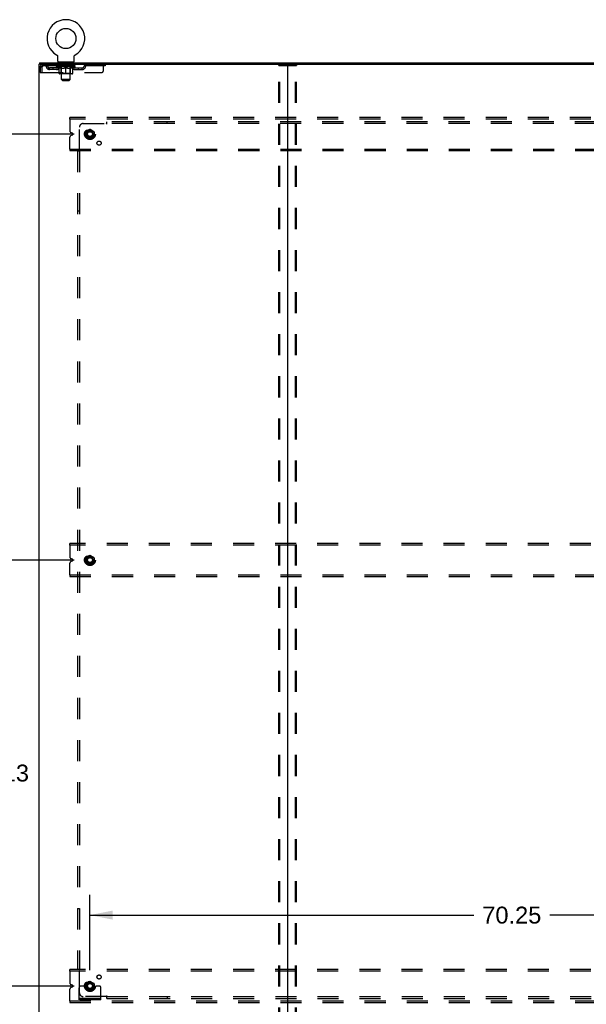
# Model space of a CAD drawing. Header units: inches. Extents: x 0 to 262, y 0 to 169.
# Tile 82 of 83: x 177 to 216, y 57 to 124. Entities that reach past the tile are written whole.
import ezdxf

# ---------------------------------------------------------------- set-up
doc = ezdxf.new("R2010")
doc.units = ezdxf.units.IN
doc.header["$LTSCALE"] = 14.384615
doc.header["$MEASUREMENT"] = 0
doc.linetypes.add('DOT', pattern=[0.2, 0.1, -0.1])
doc.linetypes.add('HIDDEN', pattern=[0.2, 0.1, -0.1])
doc.layers.get('0').update_dxf_attribs({"linetype": 'CONTINUOUS'})
for name, color, linetype in [('DEFAULT_2', 8, 'HIDDEN'), ('DIMENSIONS', 7, 'CONTINUOUS'), ('SUBPANEL', 7, 'CONTINUOUS')]:
    doc.layers.add(name, color=color, linetype=linetype)
doc.styles.get("Standard").update_dxf_attribs({"font": 'arial.ttf'})
doc.dimstyles.new('DIMSTYLE_1', dxfattribs={"dimtxt": 1.153846, "dimasz": 1.538462, "dimexe": 0.09, "dimexo": 0.07, "dimgap": 0.0375, "dimtad": 0, "dimtih": 1, "dimtoh": 1, "dimzin": 4, "dimdsep": 46, "dimtxsty": 'Standard', "dimblk": '_FILLED', "dimblk1": '_FILLED', "dimblk2": '_FILLED', "dimcen": 0.09, "dimadec": 3, "dimazin": 1, "dimtfac": 1, "dimtdec": 3, "dimtofl": 0, "dimtmove": 0, "dimatfit": 3, "dimldrblk": '_FILLED', "dimfxl": 0, "dimtolj": 1, "dimtzin": 4, "dimarcsym": 0})

# ---------------------------------------------------------------- blocks, each defined once
blk = doc.blocks.new('_FILLED')
at = {"color": 0, "linetype": 'ByBlock'}
blk.add_solid([(0, 0), (-1, 0.2), (-1, -0.2)], dxfattribs=at)
blk = doc.blocks.new('*D8')
at = {"layer": 'DIMENSIONS', "color": 2, "linetype": 'Continuous'}
for p, q in [((181.809, 59.026), (181.809, 64.184)), ((252.059, 59.026), (252.059, 64.184)), ((181.809, 62.799), (208.034, 62.799)), ((252.059, 62.799), (213.219, 62.799))]:
    blk.add_line(p, q, dxfattribs=at)
at = {"layer": 'DIMENSIONS', "color": 2, "linetype": 'Continuous', "xscale": 1.5384615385, "yscale": 1.5384615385, "zscale": 1.5384615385, "rotation": 180}
blk.add_blockref('_FILLED', (181.809, 62.799), dxfattribs=at)
at = {"layer": 'DIMENSIONS', "color": 2, "linetype": 'Continuous', "xscale": 1.5384615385, "yscale": 1.5384615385, "zscale": 1.5384615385}
blk.add_blockref('_FILLED', (252.059, 62.799), dxfattribs=at)
at = {"layer": 'DIMENSIONS', "color": 2, "linetype": 'Continuous', "insert": (210.627, 63.376), "char_height": 1.1538, "width": 4.03203, "attachment_point": 2, "line_spacing_factor": 0.9}
blk.add_mtext('70.25', dxfattribs=at)
blk = doc.blocks.new('*D9')
at = {"layer": 'DIMENSIONS', "color": 2, "linetype": 'Continuous'}
for p, q in [((180.732, 87.074), (174.243, 87.074)), ((175.628, 87.074), (175.628, 73.665)), ((175.628, 57.949), (175.628, 71.358)), ((180.732, 57.949), (174.243, 57.949))]:
    blk.add_line(p, q, dxfattribs=at)
at = {"layer": 'DIMENSIONS', "color": 2, "linetype": 'Continuous', "xscale": 1.5384615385, "yscale": 1.5384615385, "zscale": 1.5384615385}
for p, rotation in [((175.628, 87.074), 90), ((175.628, 57.949), 270)]:
    blk.add_blockref('_FILLED', p, dxfattribs=dict(at, rotation=rotation))
at = {"layer": 'DIMENSIONS', "color": 2, "linetype": 'Continuous', "insert": (175.628, 73.088), "char_height": 1.1538, "width": 4.03203, "attachment_point": 2, "line_spacing_factor": 0.9}
blk.add_mtext('29.13', dxfattribs=at)
blk = doc.blocks.new('*D10')
at = {"layer": 'DIMENSIONS', "color": 2, "linetype": 'Continuous'}
for p, q in [((180.732, 116.199), (170.253, 116.199)), ((171.638, 116.199), (171.638, 88.228)), ((171.638, 57.949), (171.638, 85.92)), ((180.732, 57.949), (170.253, 57.949))]:
    blk.add_line(p, q, dxfattribs=at)
at = {"layer": 'DIMENSIONS', "color": 2, "linetype": 'Continuous', "xscale": 1.5384615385, "yscale": 1.5384615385, "zscale": 1.5384615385}
for p, rotation in [((171.638, 116.199), 90), ((171.638, 57.949), 270)]:
    blk.add_blockref('_FILLED', p, dxfattribs=dict(at, rotation=rotation))
at = {"layer": 'DIMENSIONS', "color": 2, "linetype": 'Continuous', "insert": (171.638, 87.651), "char_height": 1.1538, "width": 4.03203, "attachment_point": 2, "line_spacing_factor": 0.9}
blk.add_mtext('58.25', dxfattribs=at)

msp = doc.modelspace()

# ---------------------------------------------------------------- linework, layer by layer
at = {"color": 7, "linetype": 'Continuous'}
for p, q in [((179.528, 121.612), (179.532, 121.609)), ((179.528, 121.612), (179.528, 121.612)), ((179.531, 121.61), (179.529, 121.611)), ((179.532, 121.609), (179.537, 121.607)), ((179.537, 121.607), (179.541, 121.604)), ((179.541, 121.604), (179.545, 121.601)), ((179.545, 121.601), (179.549, 121.598)), ((179.549, 121.598), (179.553, 121.594)), ((179.553, 121.594), (179.556, 121.591)), ((179.556, 121.591), (179.56, 121.587)), ((179.56, 121.587), (179.563, 121.584)), ((179.563, 121.584), (179.567, 121.58)), ((179.567, 121.58), (179.57, 121.576)), ((179.57, 121.576), (179.573, 121.572)), ((179.573, 121.572), (179.576, 121.568)), ((179.576, 121.568), (179.579, 121.563)), ((179.579, 121.564), (179.581, 121.559)), ((179.581, 121.559), (179.584, 121.555)), ((179.584, 121.555), (179.586, 121.55)), ((179.586, 121.55), (179.588, 121.546)), ((179.588, 121.546), (179.59, 121.541)), ((179.59, 121.541), (179.592, 121.536)), ((179.592, 121.536), (179.594, 121.531)), ((179.594, 121.531), (179.595, 121.526)), ((179.595, 121.527), (179.597, 121.522)), ((179.597, 121.522), (179.598, 121.517)), ((179.598, 121.517), (179.599, 121.512)), ((179.599, 121.512), (179.599, 121.507)), ((179.599, 121.507), (179.6, 121.502)), ((179.601, 121.491), (179.601, 121.487)), ((179.601, 121.173), (179.601, 121.487)), ((180.726, 121.502), (180.727, 121.507)), ((180.726, 121.497), (180.726, 121.502)), ((180.726, 121.173), (180.726, 121.487)), ((180.727, 121.507), (180.728, 121.512)), ((180.728, 121.512), (180.729, 121.517)), ((180.729, 121.517), (180.73, 121.522)), ((180.73, 121.522), (180.731, 121.527)), ((180.731, 121.526), (180.733, 121.531)), ((180.733, 121.531), (180.734, 121.536)), ((180.734, 121.536), (180.736, 121.541)), ((180.736, 121.541), (180.738, 121.546)), ((180.738, 121.546), (180.74, 121.55)), ((180.74, 121.55), (180.743, 121.555)), ((180.743, 121.555), (180.745, 121.559)), ((180.745, 121.559), (180.748, 121.564)), ((180.748, 121.563), (180.751, 121.568)), ((180.75, 121.568), (180.753, 121.572)), ((180.753, 121.572), (180.757, 121.576)), ((180.756, 121.576), (180.76, 121.58)), ((180.76, 121.58), (180.763, 121.584)), ((180.763, 121.584), (180.767, 121.587)), ((180.766, 121.587), (180.77, 121.591)), ((180.77, 121.591), (180.774, 121.594)), ((180.774, 121.594), (180.778, 121.598)), ((180.778, 121.598), (180.782, 121.601)), ((180.782, 121.601), (180.786, 121.604)), ((180.786, 121.604), (180.79, 121.607)), ((180.79, 121.607), (180.794, 121.609)), ((180.79, 121.607), (180.791, 121.608)), ((180.794, 121.609), (180.799, 121.612)), ((180.797, 121.611), (180.796, 121.61)), ((180.799, 121.612), (180.798, 121.612)), ((178.309, 120.97), (178.309, 49.178)), ((178.309, 120.97), (178.362, 120.97)), ((178.361, 121.074), (178.361, 120.97)), ((178.361, 121.074), (256.007, 121.074)), ((178.403, 120.97), (195.247, 120.97)), ((179.663, 121.104), (179.663, 121.074)), ((180.663, 121.104), (179.663, 121.104)), ((180.663, 121.104), (180.663, 121.074)), ((195.309, 120.907), (195.309, 49.24)), ((195.372, 120.97), (238.997, 120.97))]:
    msp.add_line(p, q, dxfattribs=at)
at = {"color": 3, "linetype": 'Continuous'}
for p, q in [((178.403, 120.97), (178.362, 120.97)), ((195.247, 120.97), (195.372, 120.97))]:
    msp.add_line(p, q, dxfattribs=at)
at = {"color": 7, "linetype": 'Continuous'}
for points in [[(179.6, 121.502), (179.6, 121.497), (179.601, 121.491)], [(180.726, 121.487), (180.726, 121.491), (180.726, 121.497)], [(180.726, 121.487), (180.726, 121.491), (180.726, 121.497)]]:
    msp.add_lwpolyline(points, dxfattribs=at)
msp.add_circle((180.163, 122.732), 0.688, dxfattribs=at)
for centre, radius, start, end in [((180.163, 122.732), 1.288, 299.50527, 240.49473), ((179.67, 121.173), 0.069, 180, 265), ((180.657, 121.173), 0.069, 275, 360), ((195.247, 120.907), 0.0625, 0, 90), ((195.372, 120.907), 0.0625, 90, 180)]:
    msp.add_arc(centre, radius, start, end, dxfattribs=at)
at = {"layer": 'DEFAULT_2', "color": 8, "linetype": 'HIDDEN'}
for p, q in [((179.528, 121.612), (179.528, 121.612)), ((179.535, 121.608), (179.537, 121.607)), ((178.413, 120.803), (178.413, 120.407)), ((178.413, 120.803), (178.517, 120.803)), ((178.517, 120.803), (178.517, 120.407)), ((178.547, 120.407), (178.547, 120.803)), ((178.58, 120.97), (178.58, 120.866)), ((182.851, 120.866), (178.58, 120.866)), ((179.049, 120.615), (179.049, 120.719)), ((179.532, 120.719), (179.049, 120.719)), ((179.532, 120.615), (179.049, 120.615)), ((179.299, 120.615), (179.299, 120.719)), ((179.53, 120.819), (179.53, 120.866)), ((179.689, 120.708), (179.53, 120.819)), ((180.796, 120.819), (179.53, 120.819)), ((179.54, 120.859), (179.54, 120.866)), ((179.548, 120.856), (179.548, 120.859)), ((179.548, 120.856), (180.778, 120.856)), ((179.557, 120.856), (179.557, 120.859)), ((179.558, 120.856), (179.558, 120.859)), ((179.568, 120.859), (179.568, 120.866)), ((179.584, 120.856), (179.584, 120.859)), ((179.586, 120.856), (179.586, 120.859)), ((179.615, 120.859), (179.615, 120.866)), ((179.629, 120.856), (179.629, 120.859)), ((179.632, 120.856), (179.632, 120.859)), ((179.836, 120.859), (179.635, 120.859)), ((179.678, 120.859), (179.678, 120.866)), ((179.679, 120.856), (179.679, 120.859)), ((179.68, 120.856), (179.68, 120.859)), ((179.683, 120.856), (179.683, 120.859)), ((179.689, 120.708), (179.7, 120.708)), ((179.69, 120.856), (179.69, 120.859)), ((179.69, 120.856), (179.69, 120.859)), ((179.694, 120.856), (179.694, 120.859)), ((179.697, 120.856), (179.697, 120.86)), ((179.7, 120.345), (179.7, 120.751)), ((179.702, 120.856), (179.702, 120.859)), ((179.716, 120.856), (179.716, 120.859)), ((179.726, 120.866), (179.726, 120.97)), ((179.734, 120.856), (179.734, 120.862)), ((179.734, 120.856), (179.734, 120.859)), ((179.755, 120.856), (179.755, 120.859)), ((179.755, 120.856), (179.755, 120.859)), ((179.756, 120.859), (179.756, 120.866)), ((179.76, 121.104), (179.76, 121.074)), ((179.766, 120.856), (179.766, 120.859)), ((179.77, 120.856), (179.77, 120.859)), ((179.779, 120.856), (179.779, 120.859)), ((179.791, 120.856), (179.791, 120.863)), ((179.798, 121.014), (179.798, 121.094)), ((179.806, 120.856), (179.806, 120.859)), ((179.868, 121.004), (179.808, 121.004)), ((179.809, 120.856), (179.809, 120.859)), ((179.836, 120.856), (179.836, 120.859)), ((179.903, 120.859), (179.841, 120.859)), ((179.842, 120.708), (180.022, 120.708)), ((179.847, 120.859), (179.847, 120.866)), ((179.85, 120.347), (179.85, 120.816)), ((179.853, 120.856), (179.853, 120.859)), ((179.858, 120.856), (179.858, 120.859)), ((179.863, 119.923), (179.863, 120.994)), ((179.864, 120.856), (179.864, 120.864)), ((179.868, 120.856), (179.868, 120.859)), ((179.879, 120.856), (179.879, 120.859)), ((179.903, 120.856), (179.903, 120.859)), ((179.978, 120.859), (179.919, 120.859)), ((179.939, 120.856), (179.939, 120.859)), ((179.947, 120.859), (179.947, 120.866)), ((179.95, 120.856), (179.95, 120.859)), ((179.953, 120.856), (179.953, 120.865)), ((179.955, 120.856), (179.955, 120.859)), ((179.963, 120.856), (179.963, 120.859)), ((179.978, 120.856), (179.978, 120.859)), ((180.059, 120.859), (180.004, 120.859)), ((180.017, 120.856), (180.017, 120.859)), ((180.049, 120.859), (180.126, 120.864)), ((180.053, 120.859), (180.053, 120.866)), ((180.054, 120.866), (180.053, 120.866)), ((180.054, 120.859), (180.054, 120.866)), ((180.054, 120.856), (180.054, 120.859)), ((180.058, 120.856), (180.058, 120.859)), ((180.059, 120.856), (180.059, 120.859)), ((180.059, 120.856), (180.059, 120.859)), ((180.094, 120.859), (180.159, 120.859)), ((180.1, 120.856), (180.1, 120.859)), ((180.105, 120.859), (180.105, 120.862)), ((180.126, 120.859), (180.126, 120.864)), ((180.142, 120.856), (180.142, 120.859)), ((180.161, 120.859), (180.161, 120.859)), ((180.161, 120.856), (180.161, 120.859)), ((180.161, 120.856), (180.161, 120.859)), ((180.163, 120.859), (180.163, 120.866)), ((180.163, 120.866), (180.278, 120.859)), ((180.163, 120.308), (180.163, 120.751)), ((180.166, 120.856), (180.166, 120.859)), ((180.166, 120.856), (180.166, 120.859)), ((180.166, 120.859), (180.166, 120.859)), ((180.184, 120.856), (180.184, 120.859)), ((180.184, 120.859), (180.232, 120.859)), ((180.227, 120.856), (180.227, 120.859)), ((180.267, 120.856), (180.267, 120.859)), ((180.268, 120.856), (180.268, 120.859)), ((180.268, 120.859), (180.322, 120.859)), ((180.269, 120.856), (180.269, 120.859)), ((180.273, 120.859), (180.273, 120.866)), ((180.273, 120.859), (180.273, 120.866)), ((180.273, 120.866), (180.273, 120.866)), ((180.273, 120.856), (180.273, 120.859)), ((180.305, 120.708), (180.484, 120.708)), ((180.309, 120.856), (180.309, 120.859)), ((180.348, 120.856), (180.348, 120.859)), ((180.348, 120.859), (180.407, 120.859)), ((180.364, 120.856), (180.364, 120.859)), ((180.371, 120.856), (180.371, 120.859)), ((180.374, 120.856), (180.374, 120.865)), ((180.376, 120.856), (180.376, 120.859)), ((180.38, 120.859), (180.38, 120.866)), ((180.387, 120.856), (180.387, 120.859)), ((180.423, 120.856), (180.423, 120.859)), ((180.423, 120.859), (180.485, 120.859)), ((180.447, 120.856), (180.447, 120.859)), ((180.518, 121.004), (180.458, 121.004)), ((180.458, 120.856), (180.458, 120.859)), ((180.462, 120.856), (180.462, 120.864)), ((180.463, 119.923), (180.463, 120.994)), ((180.468, 120.856), (180.468, 120.859)), ((180.473, 120.856), (180.473, 120.859)), ((180.476, 120.347), (180.476, 120.816)), ((180.48, 120.859), (180.48, 120.866)), ((180.49, 120.856), (180.49, 120.859)), ((180.49, 120.859), (180.691, 120.859)), ((180.517, 120.856), (180.517, 120.859)), ((180.52, 120.856), (180.52, 120.859)), ((180.528, 121.014), (180.528, 121.094)), ((180.536, 120.856), (180.536, 120.863)), ((180.547, 120.856), (180.547, 120.859)), ((180.556, 120.856), (180.556, 120.859)), ((180.561, 120.856), (180.561, 120.859)), ((180.566, 121.104), (180.566, 121.074)), ((180.57, 120.859), (180.57, 120.866)), ((180.572, 120.856), (180.572, 120.859)), ((180.572, 120.856), (180.572, 120.859)), ((180.592, 120.856), (180.592, 120.862)), ((180.593, 120.856), (180.593, 120.859)), ((180.601, 120.866), (180.601, 120.97)), ((180.611, 120.856), (180.611, 120.859)), ((180.625, 120.856), (180.625, 120.859)), ((180.627, 120.345), (180.627, 120.751)), ((180.627, 120.708), (180.637, 120.708)), ((180.629, 120.856), (180.629, 120.86)), ((180.633, 120.856), (180.633, 120.859)), ((180.636, 120.856), (180.636, 120.859)), ((180.636, 120.856), (180.636, 120.859)), ((180.637, 120.708), (180.796, 120.819)), ((180.643, 120.856), (180.643, 120.859)), ((180.646, 120.856), (180.646, 120.859)), ((180.647, 120.856), (180.647, 120.859)), ((180.648, 120.859), (180.648, 120.866)), ((180.694, 120.856), (180.694, 120.859)), ((180.697, 120.856), (180.697, 120.859)), ((180.712, 120.859), (180.712, 120.866)), ((180.74, 120.856), (180.74, 120.859)), ((180.742, 120.856), (180.742, 120.859)), ((180.758, 120.859), (180.758, 120.866)), ((180.768, 120.856), (180.768, 120.859)), ((180.769, 120.856), (180.769, 120.859)), ((180.778, 120.856), (180.778, 120.859)), ((180.787, 120.859), (180.787, 120.866)), ((180.795, 120.719), (181.278, 120.719)), ((180.795, 120.615), (181.278, 120.615)), ((180.796, 120.819), (180.796, 120.866)), ((181.028, 120.615), (181.028, 120.719)), ((181.278, 120.615), (181.278, 120.719)), ((181.751, 120.97), (181.751, 120.866)), ((182.726, 120.532), (182.726, 120.97)), ((182.851, 120.97), (182.851, 120.866)), ((194.705, 49.291), (194.705, 120.856)), ((194.727, 120.886), (195.892, 120.886)), ((194.779, 49.291), (194.779, 120.856)), ((195.84, 49.291), (195.84, 120.856)), ((195.913, 49.291), (195.913, 120.856)), ((178.413, 120.407), (178.517, 120.407)), ((178.547, 120.407), (182.601, 120.407)), ((180.59, 120.308), (179.737, 120.308)), ((179.85, 120.347), (179.811, 120.308)), ((180.476, 120.347), (179.85, 120.347)), ((179.932, 119.854), (179.863, 119.923)), ((180.463, 119.923), (179.863, 119.923)), ((179.932, 119.854), (180.394, 119.854)), ((180.394, 119.854), (180.463, 119.923)), ((180.476, 120.347), (180.516, 120.308)), ((180.434, 117.22), (180.434, 117.324)), ((253.434, 117.324), (180.434, 117.324)), ((180.434, 117.22), (180.434, 116.411)), ((253.434, 117.22), (180.434, 117.22)), ((181.804, 116.516), (181.537, 116.362)), ((182.082, 116.362), (181.814, 116.516)), ((180.434, 115.178), (180.434, 115.987)), ((180.606, 116.257), (180.511, 116.296)), ((180.511, 116.102), (180.606, 116.141)), ((181.532, 116.353), (181.532, 116.044)), ((181.537, 116.036), (181.804, 115.881)), ((181.814, 115.881), (182.082, 116.036)), ((182.087, 116.353), (182.087, 116.044)), ((180.434, 115.178), (180.434, 115.074)), ((180.434, 115.178), (253.434, 115.178)), ((180.434, 115.074), (253.434, 115.074)), ((180.434, 88.095), (180.434, 88.199)), ((253.434, 88.199), (180.434, 88.199)), ((180.434, 88.095), (180.434, 87.286)), ((253.434, 88.095), (180.434, 88.095)), ((180.434, 86.053), (180.434, 86.862)), ((180.606, 87.132), (180.511, 87.171)), ((180.511, 86.977), (180.606, 87.016)), ((181.532, 87.228), (181.532, 86.919)), ((181.804, 87.391), (181.537, 87.237)), ((181.537, 86.911), (181.804, 86.756)), ((182.082, 87.237), (181.814, 87.391)), ((181.814, 86.756), (182.082, 86.911)), ((182.087, 87.228), (182.087, 86.919)), ((180.434, 86.053), (180.434, 85.949)), ((180.434, 86.053), (253.434, 86.053)), ((180.434, 85.949), (253.434, 85.949)), ((180.434, 58.97), (180.434, 59.074)), ((253.434, 59.074), (180.434, 59.074)), ((180.434, 58.97), (180.434, 58.161)), ((253.434, 58.97), (180.434, 58.97)), ((180.606, 58.007), (180.511, 58.046)), ((181.273, 57.949), (181.184, 57.949)), ((181.395, 57.949), (181.273, 57.949)), ((181.634, 57.949), (181.395, 57.949)), ((181.532, 58.103), (181.532, 57.794)), ((181.804, 58.266), (181.537, 58.112)), ((182.082, 58.112), (181.814, 58.266)), ((181.984, 57.949), (182.224, 57.949)), ((182.087, 58.103), (182.087, 57.794)), ((182.345, 57.949), (182.224, 57.949)), ((182.434, 57.949), (182.345, 57.949)), ((180.434, 56.928), (180.434, 57.737)), ((180.511, 57.852), (180.606, 57.891)), ((181.059, 57.001), (181.059, 57.824)), ((181.537, 57.786), (181.804, 57.631)), ((181.814, 57.631), (182.082, 57.786)), ((182.559, 57.001), (182.559, 57.824)), ((180.434, 56.928), (180.434, 56.824)), ((180.434, 56.928), (253.434, 56.928)), ((180.434, 56.824), (253.434, 56.824)), ((182.559, 57.105), (181.059, 57.105)), ((182.559, 57.001), (181.059, 57.001)), ((181.306, 57.001), (181.306, 57.105)), ((181.562, 57.001), (181.562, 57.105)), ((182.056, 57.001), (182.056, 57.105)), ((182.312, 57.001), (182.312, 57.105))]:
    msp.add_line(p, q, dxfattribs=at)
for points in [[(178.58, 120.97), (178.578, 120.969), (178.576, 120.966), (178.573, 120.961), (178.571, 120.953), (178.568, 120.944), (178.566, 120.933), (178.564, 120.921), (178.561, 120.907), (178.559, 120.892), (178.557, 120.875), (178.554, 120.858), (178.552, 120.84), (178.55, 120.822), (178.547, 120.803)], [(178.58, 120.866), (178.578, 120.866), (178.576, 120.864), (178.573, 120.862), (178.571, 120.86), (178.568, 120.856), (178.566, 120.852), (178.564, 120.847), (178.561, 120.842), (178.559, 120.836), (178.557, 120.83), (178.554, 120.824), (178.552, 120.817), (178.55, 120.81), (178.547, 120.803)], [(179.85, 120.708), (179.825, 120.712), (179.8, 120.718), (179.775, 120.724), (179.751, 120.732), (179.725, 120.741), (179.7, 120.751)], [(179.7, 120.75), (179.724, 120.741), (179.748, 120.732), (179.772, 120.724), (179.796, 120.718), (179.819, 120.712), (179.842, 120.708)], [(180.163, 120.751), (180.137, 120.741), (180.112, 120.732), (180.087, 120.725), (180.062, 120.718), (180.037, 120.712), (180.012, 120.708)], [(180.022, 120.708), (180.045, 120.712), (180.069, 120.718), (180.092, 120.724), (180.115, 120.732), (180.139, 120.74), (180.163, 120.75)], [(180.314, 120.708), (180.289, 120.712), (180.264, 120.718), (180.24, 120.725), (180.214, 120.732), (180.189, 120.741), (180.163, 120.751)], [(180.163, 120.75), (180.188, 120.74), (180.211, 120.732), (180.235, 120.724), (180.258, 120.718), (180.281, 120.712), (180.305, 120.708)], [(180.627, 120.751), (180.601, 120.741), (180.576, 120.732), (180.551, 120.724), (180.526, 120.718), (180.501, 120.712), (180.477, 120.708)], [(180.484, 120.708), (180.508, 120.712), (180.531, 120.718), (180.555, 120.725), (180.578, 120.732), (180.602, 120.741), (180.627, 120.75)], [(194.705, 120.856), (194.706, 120.864), (194.708, 120.871), (194.712, 120.878), (194.716, 120.882), (194.721, 120.885), (194.727, 120.886)], [(194.8, 120.886), (194.794, 120.885), (194.79, 120.882), (194.785, 120.878), (194.782, 120.871), (194.78, 120.864), (194.779, 120.856)], [(195.84, 120.856), (195.839, 120.864), (195.837, 120.871), (195.833, 120.878), (195.829, 120.882), (195.824, 120.885), (195.818, 120.886)], [(195.892, 120.886), (195.898, 120.885), (195.902, 120.882), (195.907, 120.878), (195.91, 120.871), (195.912, 120.864), (195.913, 120.856)]]:
    msp.add_lwpolyline(points, dxfattribs=at)
for centre, radius in [((181.809, 116.199), 0.372), ((181.809, 116.199), 0.356), ((181.809, 116.199), 0.312), ((181.809, 116.199), 0.204), ((181.809, 116.199), 0.188), ((181.809, 116.199), 0.183), ((181.809, 116.199), 0.165), ((181.809, 87.074), 0.372), ((181.809, 87.074), 0.356), ((181.809, 87.074), 0.312), ((181.809, 87.074), 0.204), ((181.809, 87.074), 0.188), ((181.809, 87.074), 0.183), ((181.809, 87.074), 0.165), ((181.809, 57.949), 0.372), ((181.809, 57.949), 0.356), ((181.809, 57.949), 0.312), ((181.809, 57.949), 0.204), ((181.809, 57.949), 0.188), ((181.809, 57.949), 0.183), ((181.809, 57.949), 0.165)]:
    msp.add_circle(centre, radius, dxfattribs=at)
at = {"layer": 'DEFAULT_2', "color": 8, "linetype": 'DOT'}
for centre in [(181.809, 116.199), (181.809, 87.074), (181.809, 57.949)]:
    msp.add_circle(centre, 0.17, dxfattribs=at)
at = {"layer": 'DEFAULT_2', "color": 8, "linetype": 'HIDDEN'}
for centre, radius, start, end in [((178.58, 120.803), 0.167, 90, 180), ((178.58, 120.803), 0.063, 90, 180), ((178.76, 120.803), 0.167, 8.07163, 90), ((178.76, 120.803), 0.0625, 7.98631, 90), ((179.049, 120.844), 0.229, 187.98631, 270), ((179.049, 120.844), 0.125, 188.07163, 270), ((179.532, 120.844), 0.125, 270, 351.92837), ((179.532, 120.844), 0.229, 270, 352.01369), ((179.821, 120.803), 0.167, 90, 171.92837), ((179.67, 121.173), 0.069, 265, 270), ((179.82, 120.803), 0.0625, 90, 172.01369), ((179.788, 121.094), 0.01, 0, 90), ((179.808, 121.014), 0.01, 180, 270), ((179.811, 120.816), 0.0398, 0, 90), ((179.853, 120.994), 0.01, 0, 90), ((180.473, 120.994), 0.01, 90, 180), ((180.516, 120.816), 0.0398, 90, 180), ((180.506, 120.803), 0.167, 8.07163, 90), ((180.506, 120.803), 0.0625, 7.98631, 90), ((180.518, 121.014), 0.01, 270, 360), ((180.538, 121.094), 0.01, 90, 180), ((180.795, 120.844), 0.229, 187.98631, 270), ((180.657, 121.173), 0.069, 270, 275), ((180.795, 120.844), 0.125, 188.07163, 270), ((181.278, 120.844), 0.125, 270, 351.92837), ((181.278, 120.844), 0.229, 270, 352.01369), ((181.567, 120.803), 0.167, 90, 171.92837), ((181.566, 120.803), 0.0625, 90, 172.01369), ((182.601, 120.532), 0.125, 270, 360), ((179.737, 120.345), 0.0371, 180, 270), ((180.59, 120.345), 0.0371, 270, 360), ((181.809, 116.508), 0.01, 60, 120), ((180.559, 116.411), 0.125, 180, 247.5), ((180.559, 115.987), 0.125, 112.5, 180), ((180.582, 116.199), 0.0625, 292.5, 67.5), ((181.542, 116.353), 0.01, 120.01204, 179.98872), ((181.542, 116.044), 0.01, 180.01235, 239.98915), ((181.809, 115.89), 0.01, 240.01268, 299.98829), ((182.077, 116.353), 0.01, 0.01235, 59.98915), ((182.077, 116.044), 0.01, 300.01204, 359.98872), ((180.559, 87.286), 0.125, 180, 247.5), ((180.559, 86.862), 0.125, 112.5, 180), ((180.582, 87.074), 0.0625, 292.5, 67.5), ((181.542, 87.228), 0.01, 120.01204, 179.98872), ((181.542, 86.919), 0.01, 180.01235, 239.98915), ((181.809, 87.383), 0.01, 60, 120), ((182.077, 87.228), 0.01, 0.01235, 59.98915), ((182.077, 86.919), 0.01, 300.01204, 359.98872), ((181.809, 86.765), 0.01, 240.01268, 299.98829), ((180.559, 58.161), 0.125, 180, 247.5), ((180.582, 57.949), 0.0625, 292.5, 67.5), ((181.184, 57.824), 0.125, 90, 180), ((181.542, 58.103), 0.01, 120.01204, 179.98872), ((181.809, 57.949), 0.175, 180, 360), ((181.809, 58.258), 0.01, 60, 120), ((182.077, 58.103), 0.01, 0.01235, 59.98915), ((182.434, 57.824), 0.125, 0, 90), ((180.559, 57.737), 0.125, 112.5, 180), ((181.542, 57.794), 0.01, 180.01235, 239.98915), ((181.809, 57.64), 0.01, 240.01268, 299.98829), ((182.077, 57.794), 0.01, 300.01204, 359.98872)]:
    msp.add_arc(centre, radius, start, end, dxfattribs=at)
for centre, major_axis, ratio, start_param, end_param in [((180.163, 120.866), (0.633, 0.007), 0.05963, 2.96643, 3.140963), ((179.51, 120.854), (0.198, 0), 0.060556, 0.430652, 1.470503), ((180.163, 120.866), (0.633, 0), 0.060556, -3.141593, -2.96706), ((179.51, 120.847), (0.198, 0.002), 0.05963, 1.376596, 1.469874), ((180.163, 120.866), (0.633, 0.013), 0.05688, 2.791345, 2.965878), ((179.486, 120.854), (0.198, 0.002), 0.05963, 0.25549, 1.295341), ((179.554, 120.854), (0.198, -0.002), 0.05963, 0.605815, 1.645666), ((180.163, 120.866), (0.633, -0.007), 0.05963, -2.96643, -2.791898), ((179.554, 120.847), (0.198, 0), 0.060556, 1.551758, 1.645036), ((179.486, 120.847), (0.198, 0.004), 0.05688, 1.20151, 1.294789), ((179.555, 120.85), (0.164, 0.002), 0.05963, 1.065228, 1.614276), ((179.536, 120.85), (0.164, 0.003), 0.05688, 0.890143, 1.43919), ((179.594, 120.85), (0.164, 0), 0.060556, 1.240391, 1.789438), ((180.163, 120.866), (0.633, 0.019), 0.052395, 2.616403, 2.790936), ((179.482, 120.854), (0.198, 0.004), 0.05688, 0.080405, 1.120256), ((179.617, 120.854), (0.198, -0.004), 0.05688, 0.7809, 1.820751), ((180.163, 120.866), (0.633, -0.013), 0.05688, -2.791345, -2.616812), ((179.617, 120.847), (0.198, -0.002), 0.05963, 1.72692, 1.820198), ((179.482, 120.847), (0.198, 0.006), 0.052395, 1.026568, 1.119847), ((179.535, 120.85), (0.164, 0.005), 0.052395, 0.715201, 1.264248), ((179.649, 120.85), (0.164, -0.002), 0.05963, 1.415553, 1.9646), ((180.163, 120.866), (0.633, 0.025), 0.046319, 2.441654, 2.616187), ((179.696, 120.854), (0.198, -0.006), 0.052395, 0.955842, 1.995693), ((180.163, 120.866), (0.633, -0.019), 0.052395, -2.616403, -2.44187), ((179.499, 120.854), (0.198, 0.006), 0.052395, -0.094537, 0.945314), ((179.696, 120.847), (0.198, -0.004), 0.05688, 1.902006, 1.995284), ((179.499, 120.847), (0.198, 0.008), 0.046319, 0.851819, 0.945098), ((179.553, 120.85), (0.164, 0.006), 0.046319, 0.540452, 1.089499), ((179.72, 120.85), (0.164, -0.003), 0.05688, 1.590638, 2.139686), ((180.163, 120.866), (0.633, 0.029), 0.038841, 2.267123, 2.441656), ((179.79, 120.854), (0.198, -0.008), 0.046319, 1.130591, 2.170442), ((179.536, 120.854), (0.198, 0.008), 0.046319, -0.269286, 0.770565), ((180.163, 120.866), (0.633, -0.025), 0.046319, -2.441654, -2.267121), ((179.79, 120.847), (0.198, -0.006), 0.052395, 2.076947, 2.170226), ((179.536, 120.847), (0.198, 0.009), 0.038841, 0.677289, 0.770567), ((179.59, 120.85), (0.164, 0.008), 0.038841, 0.365921, 0.914969), ((179.805, 120.85), (0.164, -0.005), 0.052395, 1.76558, 2.314627), ((180.163, 120.866), (0.633, 0.033), 0.030195, 2.09281, 2.267343), ((179.894, 120.854), (0.198, -0.009), 0.038841, 1.305122, 2.344973), ((179.592, 120.854), (0.198, 0.009), 0.038841, -0.443817, 0.596034), ((180.163, 120.866), (0.633, -0.029), 0.038841, -2.267123, -2.092591), ((179.894, 120.847), (0.198, -0.008), 0.046319, 2.251696, 2.344975), ((179.592, 120.847), (0.198, 0.01), 0.030195, 0.502975, 0.596254), ((179.645, 120.85), (0.164, 0.009), 0.030195, 0.191608, 0.740655), ((179.9, 120.85), (0.164, -0.006), 0.046319, 1.940329, 2.489376), ((179.666, 120.854), (0.198, 0.01), 0.030195, -0.61813, 0.421721), ((180.163, 120.866), (0.633, 0.036), 0.020645, 1.918687, 2.09322), ((180.007, 120.854), (0.198, -0.01), 0.030195, 1.479435, 2.519286), ((180.163, 120.866), (0.633, -0.033), 0.030195, -2.09281, -1.918277), ((180.007, 120.847), (0.198, -0.009), 0.038841, 2.426227, 2.519505), ((179.666, 120.847), (0.198, 0.011), 0.020645, 0.328852, 0.422131), ((179.715, 120.85), (0.164, 0.009), 0.020645, 0.017485, 0.566532), ((180.004, 120.85), (0.164, -0.008), 0.038841, 2.11486, 2.663907), ((179.755, 120.854), (0.198, 0.011), 0.020645, -0.792253, 0.247598), ((180.163, 120.866), (0.633, 0.038), 0.010478, 1.744704, 1.919237), ((180.125, 120.854), (0.198, -0.011), 0.020645, 1.653558, 2.693409), ((180.163, 120.866), (0.633, -0.036), 0.020645, -1.918687, -1.744154), ((180.125, 120.847), (0.198, -0.01), 0.030195, 2.60054, 2.693819), ((179.755, 120.847), (0.198, 0.012), 0.010478, 0.154869, 0.248148), ((179.799, 120.85), (0.164, 0.01), 0.010478, 6.126688, 6.675735), ((180.112, 120.85), (0.164, -0.009), 0.030195, 2.289173, 2.83822), ((179.856, 120.854), (0.198, 0.012), 0.010478, -0.966236, -0.000846), ((180.244, 120.854), (0.198, -0.012), 0.010478, 1.827541, 2.867392), ((180.163, 120.866), (0.633, -0.038), 0.010478, -1.744704, -1.570171), ((180.244, 120.847), (0.198, -0.011), 0.020645, 2.774664, 2.867942), ((180.222, 120.85), (0.164, -0.009), 0.020645, 2.463296, 3.012344), ((180.082, 120.854), (0.198, 0.012), 0.010478, 0.274201, 1.314052), ((179.996, 120.85), (0.164, 0.01), 0.010478, -0.000298, 0.504314), ((179.966, 120.847), (0.198, 0.012), 0.010478, 0.192946, 0.399283), ((180.163, 120.866), (0.633, 0.038), 0.010478, -1.578586, -1.396888), ((180.36, 120.847), (0.198, -0.012), 0.010478, 2.948646, 3.041925), ((180.33, 120.85), (0.164, -0.01), 0.010478, 2.637279, 3.142076), ((180.201, 120.854), (0.198, 0.011), 0.020645, 0.448184, 1.488034), ((180.104, 120.85), (0.164, 0.009), 0.020645, 0.129249, 0.678296), ((180.082, 120.847), (0.198, 0.011), 0.020645, 0.273651, 0.366929), ((180.471, 120.854), (0.198, -0.012), 0.010478, -3.140747, -2.175357), ((180.163, 120.866), (0.633, 0.036), 0.020645, -1.397439, -1.222906), ((180.163, 120.866), (0.633, -0.038), 0.010478, 1.222355, 1.396888), ((180.319, 120.854), (0.198, 0.01), 0.030195, 0.622307, 1.662158), ((180.214, 120.85), (0.164, 0.009), 0.030195, 0.303372, 0.852419), ((180.528, 120.85), (0.164, -0.01), 0.010478, 2.749043, 3.29809), ((180.572, 120.854), (0.198, -0.011), 0.020645, 2.893995, 3.933846), ((180.201, 120.847), (0.198, 0.01), 0.030195, 0.447774, 0.541052), ((180.572, 120.847), (0.198, -0.012), 0.010478, 2.893445, 2.986723), ((180.163, 120.866), (0.633, 0.033), 0.030195, -1.223315, -1.048783), ((180.163, 120.866), (0.633, -0.036), 0.020645, 1.048373, 1.222906), ((180.432, 120.854), (0.198, 0.009), 0.038841, 0.79662, 1.836471), ((180.323, 120.85), (0.164, 0.008), 0.038841, 0.477686, 1.026733), ((180.612, 120.85), (0.164, -0.009), 0.020645, 2.57506, 3.124108), ((180.661, 120.854), (0.198, -0.01), 0.030195, 2.719872, 3.759723), ((180.537, 120.854), (0.198, 0.008), 0.046319, 0.971151, 2.011002), ((180.319, 120.847), (0.198, 0.009), 0.038841, 0.622087, 0.715366), ((180.661, 120.847), (0.198, -0.011), 0.020645, 2.719462, 2.812741), ((180.163, 120.866), (0.633, 0.029), 0.038841, -1.049002, -0.874469), ((180.163, 120.866), (0.633, -0.033), 0.030195, 0.87425, 1.048783), ((180.426, 120.85), (0.164, 0.006), 0.046319, 0.652216, 1.201263), ((180.63, 120.854), (0.198, 0.006), 0.052395, 1.1459, 2.185751), ((180.682, 120.85), (0.164, -0.009), 0.030195, 2.400937, 2.949985), ((180.734, 120.854), (0.198, -0.009), 0.038841, 2.545558, 3.585409), ((180.522, 120.85), (0.164, 0.005), 0.052395, 0.826965, 1.376012), ((180.432, 120.847), (0.198, 0.008), 0.046319, 0.796618, 0.889896), ((180.734, 120.847), (0.198, -0.01), 0.030195, 2.545339, 2.638617), ((180.71, 120.854), (0.198, 0.004), 0.05688, 1.320842, 2.360692), ((180.163, 120.866), (0.633, 0.025), 0.046319, -0.874471, -0.699939), ((180.163, 120.866), (0.633, -0.029), 0.038841, 0.699936, 0.874469), ((180.79, 120.854), (0.198, -0.008), 0.046319, 2.371028, 3.410879), ((180.736, 120.85), (0.164, -0.008), 0.038841, 2.226624, 2.775671), ((180.772, 120.854), (0.198, 0.002), 0.05963, 1.495927, 2.535778), ((180.606, 120.85), (0.164, 0.003), 0.05688, 1.001907, 1.550954), ((180.827, 120.854), (0.198, -0.006), 0.052395, 2.196279, 3.23613), ((180.773, 120.85), (0.164, -0.006), 0.046319, 2.052093, 2.601141), ((180.537, 120.847), (0.198, 0.006), 0.052395, 0.971367, 1.064645), ((180.816, 120.854), (0.198, 0), 0.060556, 1.671089, 2.71094), ((180.79, 120.847), (0.198, -0.009), 0.038841, 2.371026, 2.464304), ((180.844, 120.854), (0.198, -0.004), 0.05688, 2.021337, 3.061188), ((180.163, 120.866), (0.633, 0.019), 0.052395, -0.699723, -0.52519), ((180.163, 120.866), (0.633, -0.025), 0.046319, 0.525406, 0.699939), ((180.841, 120.854), (0.198, -0.002), 0.05963, 1.846251, 2.886102), ((180.677, 120.85), (0.164, 0.002), 0.05963, 1.176993, 1.72604), ((180.791, 120.85), (0.164, -0.005), 0.052395, 1.877344, 2.426392), ((180.733, 120.85), (0.164, 0), 0.060556, 1.352155, 1.901202), ((180.791, 120.85), (0.164, -0.003), 0.05688, 1.702402, 2.25145), ((180.771, 120.85), (0.164, -0.002), 0.05963, 1.527317, 2.076364), ((180.63, 120.847), (0.198, 0.004), 0.05688, 1.146309, 1.239587), ((180.827, 120.847), (0.198, -0.008), 0.046319, 2.196495, 2.289773), ((180.163, 120.866), (0.633, 0.013), 0.05688, -0.524781, -0.350248), ((180.163, 120.866), (0.633, -0.019), 0.052395, 0.350657, 0.52519), ((180.71, 120.847), (0.198, 0.002), 0.05963, 1.321394, 1.414673), ((180.844, 120.847), (0.198, -0.006), 0.052395, 2.021746, 2.115024), ((180.163, 120.866), (0.633, 0.007), 0.05963, -0.349695, -0.175162), ((180.163, 120.866), (0.633, -0.013), 0.05688, 0.175715, 0.350248), ((180.772, 120.847), (0.198, 0), 0.060556, 1.496556, 1.589835), ((180.841, 120.847), (0.198, -0.004), 0.05688, 1.846804, 1.940083), ((180.816, 120.847), (0.198, -0.002), 0.05963, 1.671719, 1.764997), ((180.163, 120.866), (0.633, 0), 0.060556, -0.174533, 0), ((180.163, 120.866), (0.633, -0.007), 0.05963, 0.000629, 0.175162)]:
    msp.add_ellipse(centre, major_axis=major_axis, ratio=ratio, start_param=start_param, end_param=end_param, dxfattribs=at)
at = {"layer": 'SUBPANEL', "color": 8, "linetype": 'HIDDEN'}
for p, q in [((181.09, 115.078), (181.09, 116.668)), ((181.34, 116.918), (182.93, 116.918)), ((182.948, 116.936), (182.941, 116.929)), ((182.965, 116.877), (182.965, 117.043)), ((250.903, 117.043), (182.965, 117.043)), ((250.903, 116.918), (182.965, 116.918)), ((187.09, 116.918), (187.09, 117.043)), ((180.965, 115.043), (180.965, 59.105)), ((180.965, 115.043), (181.131, 115.043)), ((181.09, 115.043), (181.09, 59.105)), ((181.09, 110.918), (180.965, 110.918)), ((181.09, 63.23), (180.965, 63.23)), ((180.965, 59.105), (181.131, 59.105)), ((181.072, 59.088), (181.079, 59.081)), ((181.09, 57.48), (181.09, 59.07)), ((182.93, 57.23), (181.34, 57.23)), ((182.965, 57.105), (182.965, 57.271)), ((182.965, 57.23), (250.903, 57.23)), ((187.09, 57.23), (187.09, 57.105)), ((182.965, 57.105), (250.903, 57.105))]:
    msp.add_line(p, q, dxfattribs=at)
for points in [[(182.941, 116.929), (182.939, 116.927), (182.937, 116.925), (182.935, 116.923), (182.933, 116.921), (182.932, 116.919), (182.93, 116.918)], [(182.943, 116.898), (182.94, 116.903), (182.939, 116.905), (182.937, 116.908), (182.936, 116.91), (182.934, 116.912), (182.933, 116.914), (182.932, 116.916), (182.93, 116.918)], [(182.965, 116.877), (182.964, 116.877), (182.962, 116.878), (182.96, 116.879), (182.959, 116.88), (182.957, 116.881), (182.956, 116.882), (182.954, 116.884), (182.953, 116.885), (182.951, 116.887), (182.95, 116.888), (182.948, 116.89), (182.947, 116.892), (182.946, 116.894), (182.944, 116.896), (182.943, 116.898)], [(182.965, 116.956), (182.964, 116.954), (182.962, 116.951), (182.96, 116.949), (182.958, 116.947), (182.957, 116.945), (182.955, 116.943), (182.953, 116.941), (182.952, 116.94), (182.95, 116.938), (182.948, 116.936)], [(181.052, 115.043), (181.054, 115.044), (181.057, 115.046), (181.059, 115.048), (181.061, 115.05), (181.063, 115.051), (181.065, 115.053), (181.067, 115.055), (181.068, 115.056), (181.07, 115.058), (181.072, 115.06), (181.077, 115.065)], [(181.077, 115.065), (181.079, 115.067), (181.081, 115.069), (181.083, 115.071), (181.085, 115.073), (181.087, 115.075), (181.089, 115.076), (181.09, 115.078)], [(181.105, 115.068), (181.103, 115.069), (181.101, 115.071), (181.098, 115.072), (181.096, 115.074), (181.094, 115.075), (181.092, 115.077), (181.09, 115.078)], [(181.131, 115.043), (181.131, 115.044), (181.13, 115.046), (181.129, 115.048), (181.128, 115.049), (181.127, 115.051), (181.126, 115.053), (181.124, 115.054), (181.123, 115.056), (181.121, 115.057), (181.12, 115.058), (181.118, 115.06), (181.116, 115.061), (181.114, 115.062), (181.112, 115.064), (181.11, 115.065), (181.105, 115.068)], [(181.052, 59.105), (181.054, 59.103), (181.057, 59.102), (181.059, 59.1), (181.061, 59.098), (181.063, 59.096), (181.065, 59.095), (181.067, 59.093), (181.068, 59.091), (181.07, 59.09), (181.072, 59.088)], [(181.079, 59.081), (181.081, 59.079), (181.083, 59.077), (181.085, 59.075), (181.087, 59.073), (181.089, 59.071), (181.09, 59.07)], [(181.11, 59.083), (181.105, 59.08), (181.103, 59.079), (181.101, 59.077), (181.098, 59.076), (181.096, 59.074), (181.094, 59.073), (181.092, 59.071), (181.09, 59.07)], [(181.131, 59.105), (181.131, 59.103), (181.13, 59.102), (181.129, 59.1), (181.128, 59.098), (181.127, 59.097), (181.126, 59.095), (181.124, 59.094), (181.123, 59.092), (181.121, 59.091), (181.12, 59.089), (181.118, 59.088), (181.116, 59.087), (181.114, 59.085), (181.112, 59.084), (181.11, 59.083)], [(182.94, 57.245), (182.939, 57.243), (182.937, 57.24), (182.936, 57.238), (182.934, 57.236), (182.933, 57.234), (182.932, 57.232), (182.93, 57.23)], [(182.943, 57.217), (182.941, 57.219), (182.939, 57.221), (182.937, 57.223), (182.935, 57.225), (182.933, 57.227), (182.932, 57.228), (182.93, 57.23)], [(182.965, 57.271), (182.964, 57.27), (182.962, 57.27), (182.96, 57.269), (182.959, 57.268), (182.957, 57.267), (182.956, 57.265), (182.954, 57.264), (182.953, 57.263), (182.951, 57.261), (182.95, 57.259), (182.948, 57.258), (182.947, 57.256), (182.946, 57.254), (182.944, 57.252), (182.943, 57.249), (182.94, 57.245)], [(182.965, 57.192), (182.964, 57.194), (182.962, 57.196), (182.96, 57.199), (182.958, 57.201), (182.957, 57.203), (182.955, 57.205), (182.953, 57.206), (182.952, 57.208), (182.95, 57.21), (182.948, 57.211), (182.943, 57.217)]]:
    msp.add_lwpolyline(points, dxfattribs=at)
for centre, radius in [((181.809, 116.199), 0.25), ((182.428, 115.58), 0.141), ((181.809, 87.074), 0.25), ((182.428, 58.568), 0.141), ((181.809, 57.949), 0.25)]:
    msp.add_circle(centre, radius, dxfattribs=at)
for centre, start, end in [((181.34, 116.668), 90, 180), ((181.34, 57.48), 180, 270)]:
    msp.add_arc(centre, 0.25, start, end, dxfattribs=at)

# ---------------------------------------------------------------- dimensions: what is measured, and where the dimension line sits
at = {"layer": 'DIMENSIONS', "color": 2, "linetype": 'Continuous'}
for base, p1, p2, picture, middle in [((171.638, 116.199), (180.802, 57.949), (180.802, 116.199), '*D10', (171.638, 87.067)), ((175.628091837, 87.073898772), (180.802307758, 57.948898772), (180.802307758, 87.073898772), '*D9', (175.61277278, 72.504967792))]:
    dim = msp.add_linear_dim(base=base, p1=p1, p2=p2, angle=90, dimstyle='DIMSTYLE_1', dxfattribs=at)
    dim.commit()
    dim.dimension.update_dxf_attribs({"geometry": picture, "text_midpoint": middle, "dimtype": 160})
dim = msp.add_linear_dim(base=(252.059, 62.799), p1=(181.809, 58.956), p2=(252.059, 58.956), dimstyle='DIMSTYLE_1', dxfattribs=at)
dim.commit()
dim.dimension.update_dxf_attribs({"geometry": '*D8', "text_midpoint": (210.631, 62.793), "dimtype": 160})

doc.saveas('drawing.dxf')
